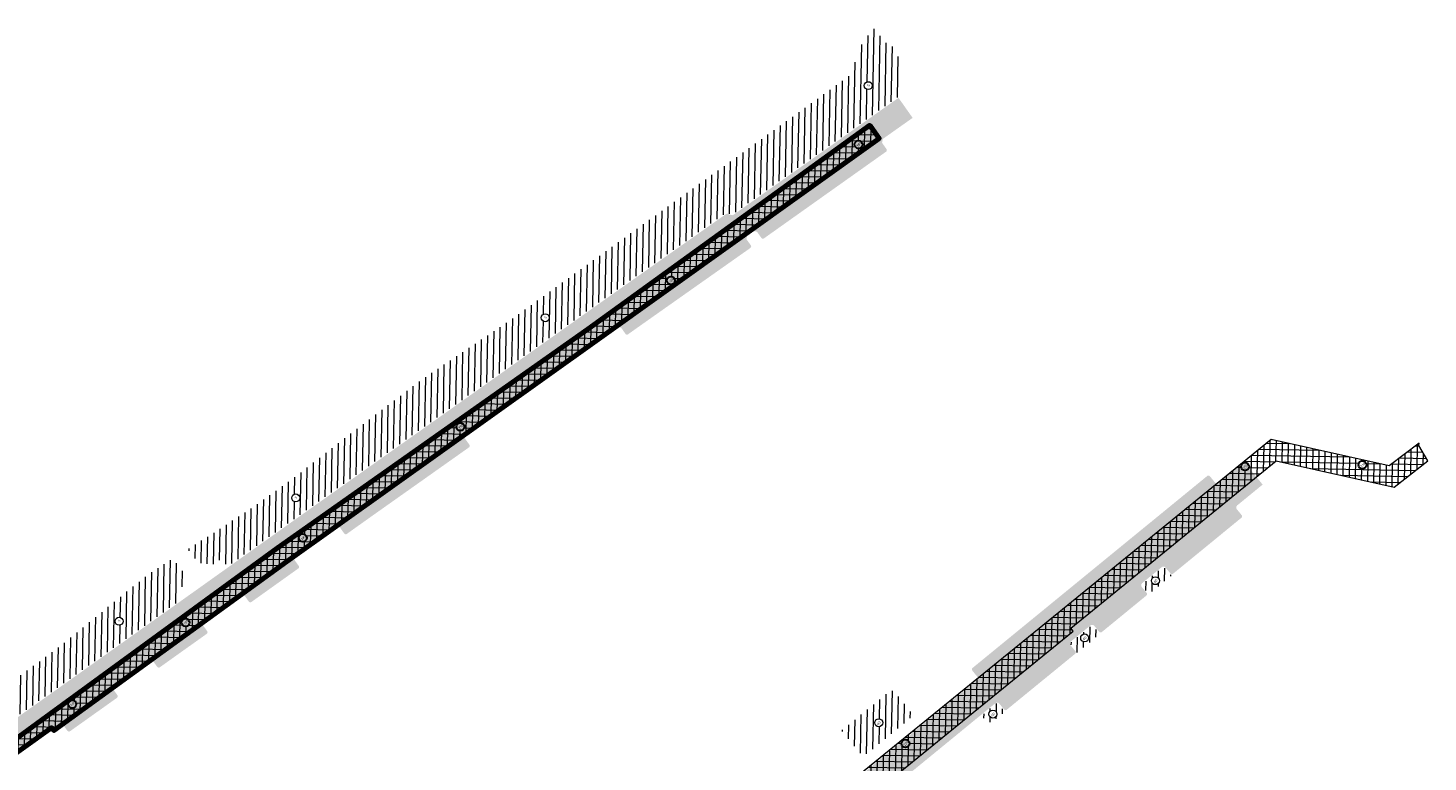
# Model space of a CAD drawing. Header units: metres. Extents: x 93002 to 101266, y 464849 to 465338.
# Tile 14 of 14: x 93255 to 93483, y 465219 to 465338. Entities that reach past the tile are written whole.
import ezdxf

# ---------------------------------------------------------------- set-up
doc = ezdxf.new("R2010")
doc.units = ezdxf.units.M
for name, color, linetype, lineweight in [('N-WE-GK-KISTDAM-G', 40, 'CONTINUOUS', 70), ('N-WE-GW-GROND_TEELAARDE-A', 94, 'CONTINUOUS', 18), ('N-WE-GW-ONTGRAVING-V', 7, 'CONTINUOUS', 30), ('N-WE-GW-ONTGRAVINGSVAK-T25', 7, 'CONTINUOUS', 25), ('N-WE-VH-VERHARDING_FUNDERING-A-200', 252, 'CONTINUOUS', 18), ('V-WE-VH-VERHARDING_FUNDERING-A-200', 252, 'CONTINUOUS', 18)]:
    doc.layers.add(name, color=color, linetype=linetype, lineweight=lineweight)
doc.styles.add('NLCS_200_25', font='NLCS-ISO.ttf', dxfattribs={"height": 0.5})
pattern_1 = [(88.91073676, (-156813.3608, 869735.9383), (-0.999819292, 0.0190100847), [])]
pattern_2 = [(178.91073676, (0, 0), (-0.0190100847, -0.999819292), []), (88.91073676, (0, 0), (-0.999819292, 0.0190100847), [])]

msp = doc.modelspace()

# ---------------------------------------------------------------- hatches: boundary and pattern name
at = {"layer": 'N-WE-GW-GROND_TEELAARDE-A'}
h = msp.add_hatch(dxfattribs=at)
h.set_pattern_fill('AGW-GROND_TEELAARDE', color=256, angle=315, style=0, pattern_type=2)
h.set_pattern_definition(pattern_1)
edge = h.paths.add_edge_path()
edge.add_line((93371.59, 465308.76), (93385.99, 465318.97))
edge.add_line((93385.99, 465318.97), (93397.68, 465327.26))
edge.add_line((93397.68, 465327.26), (93397.44, 465329.41))
edge.add_line((93397.44, 465329.41), (93397.93, 465331.37))
edge.add_line((93397.93, 465331.37), (93397.41, 465332.9))
edge.add_line((93397.41, 465332.9), (93396.25, 465335.13))
edge.add_line((93396.25, 465335.13), (93395.88, 465334.84))
edge.add_line((93395.88, 465334.84), (93393.1, 465338.08))
edge.add_line((93393.1, 465338.08), (93391.47, 465335.93))
edge.add_line((93391.47, 465335.93), (93390.84, 465334.79))
edge.add_line((93390.84, 465334.79), (93390.4, 465333.55))
edge.add_line((93390.4, 465333.55), (93390.06, 465332.34))
edge.add_line((93390.06, 465332.34), (93389.69, 465330.66))
edge.add_line((93389.69, 465330.66), (93333.37, 465290.08))
edge.add_line((93333.37, 465290.08), (93319.4, 465280.72))
edge.add_line((93319.4, 465280.72), (93306.99, 465271.28))
edge.add_line((93306.99, 465271.28), (93298.73, 465264.83))
edge.add_line((93298.73, 465264.83), (93291.81, 465259.86))
edge.add_line((93291.81, 465259.86), (93285.42, 465255.71))
edge.add_line((93285.42, 465255.71), (93281.37, 465253.15))
edge.add_line((93281.37, 465253.15), (93282.37, 465251.91))
edge.add_line((93282.37, 465251.91), (93283.16, 465250.91))
edge.add_line((93283.16, 465250.91), (93284.24, 465250.82))
edge.add_line((93284.24, 465250.82), (93285.66, 465250.72))
edge.add_line((93285.66, 465250.72), (93286.91, 465251.62))
edge.add_line((93286.91, 465251.62), (93287.83, 465250.33))
edge.add_line((93287.83, 465250.33), (93295.94, 465256.12))
edge.add_line((93295.94, 465256.12), (93307.09, 465264.06))
edge.add_line((93307.09, 465264.06), (93326.5, 465277.79))
edge.add_line((93326.5, 465277.79), (93351.36, 465295.47))
edge.add_line((93351.36, 465295.47), (93368.98, 465307.9))
edge.add_arc((93369.27, 465307.49), 0.5, 35.2047, 125.2047, ccw=False)
edge.add_arc((93369.92, 465307.95), 0.3, 215.2047, 305.2047)
edge.add_line((93370.1, 465307.71), (93371.59, 465308.76))
edge = h.paths.add_edge_path(flags=16)
edge.add_arc((93298.95, 465261.52), 0.647, 0, 360)
edge = h.paths.add_edge_path(flags=16)
edge.add_arc((93339.6, 465290.88), 0.647, 0, 360)
edge = h.paths.add_edge_path(flags=16)
edge.add_arc((93392.23, 465328.69), 0.647, 0, 360)
h = msp.add_hatch(dxfattribs=at)
h.set_pattern_fill('AGW-GROND_TEELAARDE', color=256, angle=315, style=0, pattern_type=2)
h.set_pattern_definition(pattern_1)
h.paths.add_polyline_path([(93227.36, 465207.29), (93246.65, 465221), (93266.93, 465235.43), (93280.39, 465245.02), (93279.47, 465246.31), (93280.72, 465247.21), (93280.87, 465248.4), (93280.95, 465249.1), (93280.03, 465250.26), (93278.94, 465251.62), (93278.92, 465251.6), (93275.44, 465249.4), (93271.96, 465246.68), (93261.23, 465237.88), (93250.88, 465230.17), (93237.67, 465220.99), (93231.5, 465216.86), (93226.4, 465213.66), (93223.97, 465212.22), (93218.41, 465208.33), (93215.66, 465206.11), (93209.77, 465201.19), (93206.77, 465198.57), (93207.08, 465198.21), (93206.93, 465197.75), (93205.29, 465197.4), (93203.36, 465195.99), (93199.49, 465193.28), (93188.17, 465184.38), (93187.5, 465184.2), (93185.46, 465184.44), (93184.14, 465184.42), (93181.82, 465184.17), (93184.68, 465180.34), (93183.71, 465179.67), (93185.05, 465177.85), (93189.17, 465177.33), (93190.43, 465175.94), (93198.86, 465183.57), (93215, 465198.19), (93220.95, 465202.76), (93222.07, 465203.58), (93224.87, 465205.53)])
edge = h.paths.add_edge_path(flags=16)
edge.add_arc((93270.16, 465241.43), 0.647, 0, 360)
edge = h.paths.add_edge_path(flags=16)
edge.add_arc((93234.75, 465216.1), 0.647, 0, 360)
edge = h.paths.add_edge_path(flags=16)
edge.add_arc((93198.07, 465187.42), 0.647, 0, 360)
h = msp.add_hatch(dxfattribs=at)
h.set_pattern_fill('AGW-GROND_TEELAARDE', color=256, angle=315, style=0, pattern_type=2)
h.set_pattern_definition(pattern_1)
edge = h.paths.add_edge_path()
edge.add_arc((93441.7, 465249.4), 0.45, 219.278, 274.5859, ccw=False)
edge.add_line((93441.35, 465249.12), (93440.56, 465250.08))
edge.add_arc((93440.33, 465249.89), 0.3, 39.278, 129.278)
edge.add_line((93440.14, 465250.13), (93436.96, 465247.53))
edge.add_arc((93437.15, 465247.3), 0.3, 129.278, 219.278)
edge.add_line((93436.92, 465247.11), (93437.71, 465246.14))
edge.add_arc((93437.36, 465245.86), 0.45, -16.0299, 39.278, ccw=False)
edge.add_line((93437.8, 465245.73), (93441.73, 465248.95))
edge = h.paths.add_edge_path(flags=16)
edge.add_arc((93439.02, 465248.04), 0.647, 0, 360)
h = msp.add_hatch(dxfattribs=at)
h.set_pattern_fill('AGW-GROND_TEELAARDE', color=256, angle=315, style=0, pattern_type=2)
h.set_pattern_definition(pattern_1)
edge = h.paths.add_edge_path()
edge.add_arc((93430.09, 465239.91), 0.45, 219.278, 274.5859, ccw=False)
edge.add_line((93429.74, 465239.62), (93428.95, 465240.59))
edge.add_arc((93428.71, 465240.4), 0.3, 39.278, 129.278)
edge.add_line((93428.52, 465240.63), (93425.35, 465238.03))
edge.add_arc((93425.54, 465237.8), 0.3, 129.278, 219.278)
edge.add_line((93425.31, 465237.61), (93426.1, 465236.65))
edge.add_arc((93425.75, 465236.36), 0.45, -16.0299, 39.278, ccw=False)
edge.add_line((93426.18, 465236.24), (93430.12, 465239.46))
edge = h.paths.add_edge_path(flags=16)
edge.add_arc((93427.49, 465238.72), 0.647, 0, 360)
h = msp.add_hatch(dxfattribs=at)
h.set_pattern_fill('AGW-GROND_TEELAARDE', color=256, angle=315, style=0, pattern_type=2)
h.set_pattern_definition(pattern_1)
edge = h.paths.add_edge_path()
edge.add_arc((93398.36, 465226.21), 0.92, 309.3336, 399.1662)
edge.add_line((93399.07, 465226.79), (93396.3, 465230.19))
edge.add_line((93396.3, 465230.19), (93395.54, 465229.57))
edge.add_line((93395.54, 465229.57), (93395.41, 465229.74))
edge.add_line((93395.41, 465229.74), (93390.46, 465225.72))
edge.add_line((93390.46, 465225.72), (93389.96, 465225.29))
edge.add_line((93389.96, 465225.29), (93389.95, 465225.3))
edge.add_line((93389.95, 465225.3), (93387.91, 465223.64))
edge.add_line((93387.91, 465223.64), (93390.84, 465220.05))
edge.add_arc((93391.55, 465220.63), 0.92, 219.1652, 309.3336)
edge.add_line((93392.13, 465219.92), (93398.94, 465225.5))
edge = h.paths.add_edge_path(flags=16)
edge.add_arc((93393.94, 465224.9), 0.647, 0, 360)
h = msp.add_hatch(dxfattribs=at)
h.set_pattern_fill('AGW-GROND_TEELAARDE', color=256, angle=315, style=0, pattern_type=2)
h.set_pattern_definition(pattern_1)
edge = h.paths.add_edge_path()
edge.add_arc((93414.6, 465227.24), 0.45, 219.278, 274.5859, ccw=False)
edge.add_line((93414.26, 465226.96), (93413.47, 465227.93))
edge.add_arc((93413.23, 465227.74), 0.3, 39.278, 129.278)
edge.add_line((93413.04, 465227.97), (93410.74, 465226.08))
edge.add_line((93410.74, 465226.08), (93411.37, 465225.31))
edge.add_arc((93412.08, 465225.89), 0.92, 219.278, 309.278)
edge.add_line((93412.66, 465225.18), (93414.64, 465226.8))
edge = h.paths.add_edge_path(flags=16)
edge.add_arc((93412.54, 465226.3), 0.647, 0, 360)
at = {"layer": 'N-WE-VH-VERHARDING_FUNDERING-A-200', "transparency": 33554559}
h = msp.add_hatch(color=256, dxfattribs=at)
h.dxf.hatch_style = 1
edge = h.paths.add_edge_path()
edge.add_line((93373.47, 465305.01), (93394.59, 465320))
edge.add_line((93394.59, 465320), (93399.46, 465323.44))
edge.add_line((93399.46, 465323.44), (93397.16, 465326.71))
edge.add_line((93397.16, 465326.71), (93370.18, 465307.58))
edge.add_arc((93369.92, 465307.95), 0.45, 215.2115, 304.2687, ccw=False)
edge.add_arc((93369.27, 465307.49), 0.35, 35.2047, 125.2047)
edge.add_line((93369.07, 465307.78), (93351.32, 465295.25))
edge.add_line((93351.32, 465295.25), (93347.28, 465292.39))
edge.add_line((93347.28, 465292.39), (93350.06, 465288.47))
edge.add_line((93350.06, 465288.47), (93351.33, 465289.38))
edge.add_line((93351.33, 465289.38), (93354.1, 465291.34))
edge.add_line((93354.1, 465291.34), (93372.49, 465304.32))
edge.add_line((93372.49, 465304.32), (93373.47, 465305.01))
h = msp.add_hatch(color=256, dxfattribs=at)
h.dxf.hatch_style = 1
edge = h.paths.add_edge_path()
edge.add_arc((93394.96, 465318.18), 0.3, 305.3655, 395.2047)
edge.add_line((93395.21, 465318.35), (93394.48, 465319.37))
edge.add_arc((93394.85, 465319.63), 0.45, 125.5264, 215.2047, ccw=False)
edge.add_line((93394.59, 465320), (93373.47, 465305.01))
edge.add_arc((93373.73, 465304.64), 0.45, 35.2047, 125.2047, ccw=False)
edge.add_line((93374.1, 465304.9), (93374.82, 465303.88))
edge.add_arc((93375.06, 465304.05), 0.3, 215.2047, 305.2047)
edge.add_line((93375.24, 465303.81), (93395.13, 465317.93))
h = msp.add_hatch(color=256, dxfattribs=at)
h.dxf.hatch_style = 1
edge = h.paths.add_edge_path()
edge.add_arc((93372.86, 465302.5), 0.3, 305.2047, 395.2047)
edge.add_line((93373.1, 465302.67), (93372.38, 465303.69))
edge.add_arc((93372.75, 465303.95), 0.45, 125.206, 215.2047, ccw=False)
edge.add_line((93372.49, 465304.32), (93354.1, 465291.34))
edge.add_line((93354.1, 465291.34), (93351.33, 465289.38))
edge.add_arc((93351.59, 465289.01), 0.45, 35.2047, 125.4073, ccw=False)
edge.add_line((93351.96, 465289.27), (93352.68, 465288.25))
edge.add_arc((93352.92, 465288.41), 0.285, 213.9193, 308.3014)
edge.add_line((93353.09, 465288.18), (93355.25, 465289.71))
edge.add_line((93355.25, 465289.71), (93373.03, 465302.25))
h = msp.add_hatch(color=256, dxfattribs=at)
h.dxf.hatch_style = 1
h.paths.add_polyline_path([(93275.03, 465235.13), (93283.93, 465241.47), (93289.05, 465245.12), (93289.95, 465245.76), (93298.82, 465252.09), (93305.5, 465256.85), (93326.64, 465271.83), (93329.37, 465273.76), (93347.17, 465286.42), (93344.39, 465290.33), (93326.58, 465277.67), (93300.34, 465259.06), (93286.26, 465249.02), (93267.02, 465235.31), (93263.47, 465232.78), (93266.25, 465228.87), (93269.28, 465231.03), (93269.81, 465231.4)])
h = msp.add_hatch(color=256, dxfattribs=at)
h.dxf.hatch_style = 1
h.paths.add_polyline_path([(93350.06, 465288.47), (93347.28, 465292.39), (93344.39, 465290.33), (93347.17, 465286.42)])
h = msp.add_hatch(color=256, dxfattribs=at)
h.dxf.hatch_style = 1
edge = h.paths.add_edge_path()
edge.add_arc((93327.01, 465270.01), 0.3, 305.2845, 395.2845)
edge.add_line((93327.25, 465270.18), (93326.53, 465271.2))
edge.add_arc((93326.9, 465271.46), 0.45, 125.2845, 215.2845, ccw=False)
edge.add_line((93326.64, 465271.83), (93305.5, 465256.85))
edge.add_arc((93305.76, 465256.48), 0.45, 35.4851, 125.4851, ccw=False)
edge.add_line((93306.13, 465256.74), (93306.85, 465255.73))
edge.add_arc((93307.1, 465255.9), 0.3, 215.4851, 305.4851)
edge.add_line((93307.27, 465255.66), (93311.12, 465258.4))
edge.add_line((93311.12, 465258.4), (93327.18, 465269.76))
h = msp.add_hatch(color=256, dxfattribs=at)
h.dxf.hatch_style = 1
h.paths.add_polyline_path([(93453.45, 465267.41), (93450.36, 465264.88), (93453.39, 465261.16), (93456.49, 465263.7)])
h = msp.add_hatch(color=256, dxfattribs=at)
h.dxf.hatch_style = 1
edge = h.paths.add_edge_path()
edge.add_line((93436.87, 465247.65), (93440.04, 465250.24))
edge.add_line((93440.04, 465250.24), (93452.3, 465260.26))
edge.add_arc((93452.63, 465259.96), 0.45, 129.278, 137.8651, ccw=False)
edge.add_line((93452.35, 465260.31), (93453.39, 465261.16))
edge.add_line((93453.39, 465261.16), (93450.36, 465264.88))
edge.add_line((93450.36, 465264.88), (93449.31, 465264.02))
edge.add_line((93449.31, 465264.02), (93430.13, 465248.3))
edge.add_line((93430.13, 465248.3), (93409.91, 465231.8))
edge.add_line((93409.91, 465231.8), (93406.53, 465229.03))
edge.add_line((93406.53, 465229.03), (93409.56, 465225.32))
edge.add_line((93409.56, 465225.32), (93412.95, 465228.08))
edge.add_line((93412.95, 465228.08), (93425.26, 465238.15))
edge.add_line((93425.26, 465238.15), (93428.43, 465240.75))
edge.add_line((93428.43, 465240.75), (93436.87, 465247.65))
h = msp.add_hatch(color=256, dxfattribs=at)
h.dxf.hatch_style = 1
h.paths.add_polyline_path([(93449.31, 465264.02, -0.414498), (93448.68, 465264.09), (93447.89, 465265.06, 0.414214), (93447.46, 465265.1), (93409.22, 465233.82, 0.414214), (93409.18, 465233.4), (93409.97, 465232.43, -0.414214), (93409.91, 465231.8), (93430.13, 465248.3)])
h = msp.add_hatch(color=256, dxfattribs=at)
h.dxf.hatch_style = 1
h.paths.add_polyline_path([(93453.03, 465258.29, 0.414214), (93453.08, 465258.71), (93452.29, 465259.68, -0.370968), (93452.3, 465260.26), (93440.04, 465250.24, -0.41412), (93440.67, 465250.18), (93441.47, 465249.21, 0.414214), (93441.89, 465249.17)])
h = msp.add_hatch(color=256, dxfattribs=at)
h.dxf.hatch_style = 1
edge = h.paths.add_edge_path()
edge.add_arc((93299.2, 465250.27), 0.3, 305.4851, 395.4851)
edge.add_line((93299.44, 465250.44), (93298.72, 465251.46))
edge.add_arc((93299.09, 465251.72), 0.45, 125.4851, 215.4851, ccw=False)
edge.add_line((93298.82, 465252.09), (93289.95, 465245.76))
edge.add_arc((93290.21, 465245.4), 0.45, 35.4851, 125.4851, ccw=False)
edge.add_line((93290.58, 465245.66), (93291.3, 465244.64))
edge.add_arc((93291.55, 465244.81), 0.3, 215.4851, 305.4851)
edge.add_line((93291.72, 465244.57), (93299.37, 465250.03))
h = msp.add_hatch(color=256, dxfattribs=at)
h.dxf.hatch_style = 1
h.paths.add_polyline_path([(93437.55, 465245.62, 0.414214), (93437.6, 465246.05), (93436.8, 465247.01, -0.414214), (93436.87, 465247.65), (93428.43, 465240.75, -0.414214), (93429.06, 465240.68), (93429.85, 465239.72, 0.414214), (93430.28, 465239.67)])
h = msp.add_hatch(color=256, dxfattribs=at)
h.dxf.hatch_style = 1
edge = h.paths.add_edge_path()
edge.add_arc((93284.28, 465239.63), 0.3, 305.4851, 395.5447)
edge.add_line((93284.53, 465239.81), (93283.8, 465240.82))
edge.add_arc((93284.16, 465241.09), 0.45, 125.4851, 215.5447, ccw=False)
edge.add_line((93283.9, 465241.45), (93275.03, 465235.13))
edge.add_arc((93275.29, 465234.76), 0.45, 35.5547, 125.4526, ccw=False)
edge.add_line((93275.66, 465235.02), (93276.38, 465234))
edge.add_arc((93276.63, 465234.18), 0.3, 215.5447, 305.4851)
edge.add_line((93276.8, 465233.93), (93284.46, 465239.39))
h = msp.add_hatch(color=256, dxfattribs=at)
h.dxf.hatch_style = 1
h.paths.add_polyline_path([(93425.94, 465236.13, 0.414214), (93425.98, 465236.55), (93425.19, 465237.52, -0.414214), (93425.26, 465238.15), (93412.95, 465228.08, -0.414214), (93413.58, 465228.02), (93414.37, 465227.05, 0.414214), (93414.79, 465227.01)])
h = msp.add_hatch(color=256, dxfattribs=at)
h.dxf.hatch_style = 1
edge = h.paths.add_edge_path()
edge.add_arc((93269.65, 465229.21), 0.3, 305.4326, 395.4326)
edge.add_line((93269.9, 465229.38), (93269.17, 465230.4))
edge.add_arc((93269.54, 465230.66), 0.45, 125.4326, 215.4326, ccw=False)
edge.add_line((93269.28, 465231.03), (93263.36, 465226.81))
edge.add_line((93263.36, 465226.81), (93260.4, 465224.71))
edge.add_arc((93260.66, 465224.34), 0.45, 35.4326, 125.4326, ccw=False)
edge.add_line((93261.03, 465224.6), (93261.75, 465223.58))
edge.add_arc((93262, 465223.76), 0.3, 215.4326, 305.4326)
edge.add_line((93262.17, 465223.51), (93269.83, 465228.96))
h = msp.add_hatch(color=256, dxfattribs=at)
h.dxf.hatch_style = 1
h.paths.add_polyline_path([(93266.25, 465228.87), (93263.47, 465232.78), (93260.57, 465230.72), (93263.36, 465226.81)])
h = msp.add_hatch(color=256, dxfattribs=at)
h.dxf.hatch_style = 1
h.paths.add_polyline_path([(93245.43, 465214.06), (93249.53, 465216.97), (93254.32, 465220.38), (93260.4, 465224.71), (93263.36, 465226.81), (93260.57, 465230.72), (93246.74, 465220.88), (93236.46, 465213.57), (93227.58, 465207.26), (93224.96, 465205.41), (93222.16, 465203.45), (93221.04, 465202.64), (93217.63, 465200.04), (93220.57, 465196.24), (93222.76, 465197.93), (93223.92, 465198.8), (93224.94, 465199.54), (93227.73, 465201.48), (93230.23, 465203.26), (93230.36, 465203.35), (93239.38, 465209.76)])
h = msp.add_hatch(color=256, dxfattribs=at)
h.dxf.hatch_style = 1
h.paths.add_polyline_path([(93406.53, 465229.03), (93403.43, 465226.5), (93406.47, 465222.78), (93409.56, 465225.32)])
h = msp.add_hatch(color=256, dxfattribs=at)
h.dxf.hatch_style = 1
h.paths.add_polyline_path([(93365.15, 465188.68), (93377.02, 465198.63), (93380.48, 465201.53), (93406.47, 465222.78), (93403.43, 465226.5), (93381.62, 465208.66), (93377.42, 465205.23), (93365.58, 465195.3), (93362.44, 465192.67), (93362.08, 465192.36, -0.006452), (93350.18, 465182.49, -0.006294), (93338.33, 465173.15), (93342.17, 465168.69), (93344.32, 465170.66), (93350.95, 465176.75), (93352.92, 465178.52), (93357.14, 465182.02)])
at = {"layer": 'V-WE-VH-VERHARDING_FUNDERING-A-200'}
h = msp.add_hatch(dxfattribs=at)
h.set_pattern_fill('AGW-WERK_ONTGRAVEN_AANVULLEN-SO', color=0, scale=0.2, pattern_type=2)
h.set_pattern_definition(pattern_2)
h.paths.add_polyline_path([(93297.51, 465251.17), (93347.89, 465287.14), (93394.01, 465320.09), (93392.47, 465322.24), (93346.53, 465289.03), (93295.95, 465253.33), (93258.94, 465226.34), (93221.91, 465199.33), (93212.55, 465191.92), (93206.82, 465198.62), (93205.17, 465197.32), (93210.74, 465190.81), (93201.89, 465183.3), (93210.76, 465172.87), (93212.36, 465174.23), (93204.85, 465183.06), (93213.65, 465190.53), (93213.48, 465190.73), (93222.82, 465198.13), (93259.19, 465224.12), (93259.54, 465223.63)])
edge = h.paths.add_edge_path(flags=16)
edge.add_arc((93360.08, 465296.94), 0.647, 0, 360)
edge = h.paths.add_edge_path(flags=16)
edge.add_arc((93390.64, 465319.1), 0.647, 0, 360)
edge = h.paths.add_edge_path(flags=16)
edge.add_arc((93325.77, 465273.13), 0.647, 0, 360)
edge = h.paths.add_edge_path(flags=16)
edge.add_arc((93300.11, 465255.02), 0.647, 0, 360)
edge = h.paths.add_edge_path(flags=16)
edge.add_arc((93281, 465241.24), 0.647, 0, 360)
edge = h.paths.add_edge_path(flags=16)
edge.add_arc((93262.53, 465227.94), 0.647, 0, 360)
edge = h.paths.add_edge_path(flags=16)
edge.add_arc((93250.12, 465218.75), 0.647, 0, 360)
edge = h.paths.add_edge_path(flags=16)
edge.add_arc((93225.6, 465200.96), 0.647, 0, 360)
edge = h.paths.add_edge_path(flags=16)
edge.add_arc((93219.84, 465196.77), 0.647, 0, 360)
edge = h.paths.add_edge_path(flags=16)
edge.add_arc((93206.97, 465196.65), 0.647, 0, 360)
edge = h.paths.add_edge_path(flags=16)
edge.add_arc((93205.63, 465185.09), 0.647, 0, 360)
edge = h.paths.add_edge_path(flags=16)
edge.add_arc((93210.31, 465174.92), 0.647, 0, 360)
h = msp.add_hatch(dxfattribs=at)
h.set_pattern_fill('AGW-WERK_ONTGRAVEN_AANVULLEN-SO', color=0, scale=0.2, pattern_type=2)
h.set_pattern_definition(pattern_2)
h.paths.add_polyline_path([(93228.31, 465135.46), (93237.71, 465145.91), (93213.09, 465174.85), (93210.04, 465172.26), (93232.26, 465146.14), (93224.97, 465138.03), (93186.3, 465166.9), (93179.38, 465159.59), (93177.76, 465158.42), (93177.19, 465157.49), (93155.62, 465122.48), (93137.44, 465091.35), (93135.97, 465092.88), (93135.51, 465092.42), (93133.57, 465090.47), (93137.93, 465085.92), (93139.49, 465087.42), (93160.06, 465122.06), (93182.15, 465157.4), (93181.38, 465158.5), (93186.55, 465163.96), (93223.49, 465136.39), (93222.36, 465135.13), (93260.64, 465103.1), (93235.83, 465065.05), (93210.11, 465025.91), (93178.53, 464981.65), (93144.13, 464938.44), (93111.7, 464904.81), (93076.03, 464875.36), (93083.82, 464865.79), (93086.48, 464867.84), (93092.53, 464872.5), (93111.21, 464886.87), (93109.87, 464888.62), (93091.19, 464874.24), (93085.14, 464869.58), (93084.18, 464868.84), (93080.38, 464873.49), (93115.49, 464902.9), (93150.95, 464940.41), (93180.2, 464977.49), (93180.65, 464977.26), (93185.49, 464984.07), (93185.25, 464984.24), (93212.27, 465022.28), (93238.01, 465061.46), (93238.09, 465061.4), (93252.87, 465083.91), (93260.89, 465078.64), (93262.38, 465080.78), (93254.29, 465086.09), (93264.96, 465102.34), (93273.46, 465098.32), (93274.08, 465097.71), (93232.03, 465036.86), (93221.03, 465020.83), (93187.78, 464972.86), (93189.59, 464971.61), (93222.84, 465019.58), (93233.84, 465035.61), (93276.72, 465097.65), (93275.36, 465098.98), (93307.83, 465135.63), (93316.38, 465126.63), (93357.19, 465075.73), (93358.9, 465077.11), (93343.29, 465096.58), (93318.09, 465128.01), (93309.3, 465137.18), (93310.32, 465138.19), (93312.01, 465136.09), (93312.4, 465136.41), (93344.06, 465097.19), (93346.08, 465098.82), (93314.34, 465138.14), (93314.71, 465138.47), (93312.87, 465140.71), (93327.62, 465155.3), (93345.85, 465173.28), (93350.51, 465167.22), (93350.36, 465167.08), (93367.91, 465145.19), (93386.19, 465123.95), (93387.86, 465125.38), (93372.91, 465142.76), (93373.79, 465143.45), (93349.99, 465173.64), (93350.37, 465173.97), (93348.15, 465176.72), (93383.63, 465205.69), (93388.94, 465199.44), (93403.43, 465181.73), (93405.14, 465183.08), (93390.62, 465200.86), (93385.21, 465207.04), (93386.11, 465207.79), (93392.08, 465200.26), (93392.47, 465200.57), (93405.83, 465183.63), (93418.59, 465167.47), (93420.63, 465169.08), (93394.5, 465202.17), (93394.9, 465202.48), (93388.94, 465210.01), (93425.63, 465239.83), (93425.22, 465240.33), (93458.69, 465267.57), (93477.9, 465263.29), (93483.43, 465267.54), (93481.93, 465270.04), (93481.97, 465270.46), (93477.13, 465266.74), (93457.88, 465271.03), (93422.41, 465242.16), (93385.16, 465211.84), (93344.45, 465178.42), (93305.76, 465146.43), (93297.16, 465139.14), (93299.23, 465136.7), (93306.44, 465142.82), (93308.89, 465139.87), (93306.96, 465137.96), (93273.57, 465100.26), (93263.95, 465104.8)])
h.paths.add_polyline_path([(93309.21, 465145.13), (93339.92, 465170.52), (93326.08, 465156.86), (93311.46, 465142.41)], flags=16)
edge = h.paths.add_edge_path(flags=16)
edge.add_arc((93213.46, 465172.6), 0.647, 0, 360)
edge = h.paths.add_edge_path(flags=16)
edge.add_arc((93225.62, 465158.51), 0.647, 0, 360)
edge = h.paths.add_edge_path(flags=16)
edge.add_arc((93227.57, 465139.19), 0.647, 0, 360)
edge = h.paths.add_edge_path(flags=16)
edge.add_arc((93221.8, 465139.06), 0.647, 0, 360)
edge = h.paths.add_edge_path(flags=16)
edge.add_arc((93202.28, 465153.38), 0.647, 0, 360)
edge = h.paths.add_edge_path(flags=16)
edge.add_arc((93182.43, 465161.23), 0.647, 0, 360)
edge = h.paths.add_edge_path(flags=16)
edge.add_arc((93176.04, 465149.21), 0.647, 0, 360)
edge = h.paths.add_edge_path(flags=16)
edge.add_arc((93160.76, 465124.63), 0.647, 0, 360)
edge = h.paths.add_edge_path(flags=16)
edge.add_arc((93149.84, 465106.64), 0.647, 0, 360)
edge = h.paths.add_edge_path(flags=16)
edge.add_arc((93139.96, 465089.71), 0.647, 0, 360)
edge = h.paths.add_edge_path(flags=16)
edge.add_arc((93135.93, 465091.64), 0.647, 0, 360)
edge = h.paths.add_edge_path(flags=16)
edge.add_arc((93228.67, 465131.06), 0.647, 0, 360)
edge = h.paths.add_edge_path(flags=16)
edge.add_arc((93245.31, 465117.09), 0.647, 0, 360)
edge = h.paths.add_edge_path(flags=16)
edge.add_arc((93259.52, 465105.12), 0.647, 0, 360)
edge = h.paths.add_edge_path(flags=16)
edge.add_arc((93268.45, 465101.68), 0.647, 0, 360)
edge = h.paths.add_edge_path(flags=16)
edge.add_arc((93262.35, 465099.97), 0.647, 0, 360)
edge = h.paths.add_edge_path(flags=16)
edge.add_arc((93271.73, 465092.23), 0.647, 0, 360)
edge = h.paths.add_edge_path(flags=16)
edge.add_arc((93277.5, 465103.02), 0.647, 0, 360)
edge = h.paths.add_edge_path(flags=16)
edge.add_arc((93304.06, 465133.06), 0.647, 0, 360)
edge = h.paths.add_edge_path(flags=16)
edge.add_arc((93312.05, 465132.65), 0.647, 0, 360)
edge = h.paths.add_edge_path(flags=16)
edge.add_arc((93316.2, 465133.94), 0.647, 0, 360)
edge = h.paths.add_edge_path(flags=16)
edge.add_arc((93309.27, 465148.3), 0.647, 0, 360)
edge = h.paths.add_edge_path(flags=16)
edge.add_arc((93320.16, 465123.72), 0.647, 0, 360)
edge = h.paths.add_edge_path(flags=16)
edge.add_arc((93331.48, 465109.28), 0.647, 0, 360)
edge = h.paths.add_edge_path(flags=16)
edge.add_arc((93352.5, 465083.19), 0.647, 0, 360)
edge = h.paths.add_edge_path(flags=16)
edge.add_arc((93341.04, 465102.92), 0.647, 0, 360)
edge = h.paths.add_edge_path(flags=16)
edge.add_arc((93329.48, 465158.49), 0.647, 0, 360)
edge = h.paths.add_edge_path(flags=16)
edge.add_arc((93338.3, 465170.27), 0.647, 0, 360)
edge = h.paths.add_edge_path(flags=16)
edge.add_arc((93355.74, 465164.31), 0.647, 0, 360)
edge = h.paths.add_edge_path(flags=16)
edge.add_arc((93366.62, 465150.35), 0.647, 0, 360)
edge = h.paths.add_edge_path(flags=16)
edge.add_arc((93384.55, 465127.6), 0.647, 0, 360)
edge = h.paths.add_edge_path(flags=16)
edge.add_arc((93415.68, 465173.24), 0.647, 0, 360)
edge = h.paths.add_edge_path(flags=16)
edge.add_arc((93401.51, 465185.77), 0.647, 0, 360)
edge = h.paths.add_edge_path(flags=16)
edge.add_arc((93394.75, 465199.82), 0.647, 0, 360)
edge = h.paths.add_edge_path(flags=16)
edge.add_arc((93389.03, 465208.36), 0.647, 0, 360)
edge = h.paths.add_edge_path(flags=16)
edge.add_arc((93386.05, 465204.41), 0.647, 0, 360)
edge = h.paths.add_edge_path(flags=16)
edge.add_arc((93398.29, 465221.51), 0.647, 0, 360)
edge = h.paths.add_edge_path(flags=16)
edge.add_arc((93453.63, 465266.63), 0.647, 0, 360)
edge = h.paths.add_edge_path(flags=16)
edge.add_arc((93472.74, 465266.9), 0.647, 0, 360)
edge = h.paths.add_edge_path(flags=16)
edge.add_arc((93241.34, 465067.59), 0.647, 0, 360)
edge = h.paths.add_edge_path(flags=16)
edge.add_arc((93248.59, 465058.67), 0.647, 0, 360)
edge = h.paths.add_edge_path(flags=16)
edge.add_arc((93228.99, 465030.43), 0.647, 0, 360)
edge = h.paths.add_edge_path(flags=16)
edge.add_arc((93217.02, 465030.89), 0.647, 0, 360)
edge = h.paths.add_edge_path(flags=16)
edge.add_arc((93192.39, 464995.54), 0.647, 0, 360)
edge = h.paths.add_edge_path(flags=16)
edge.add_arc((93208.37, 465000.51), 0.647, 0, 360)
edge = h.paths.add_edge_path(flags=16)
edge.add_arc((93191.9, 464976.62), 0.647, 0, 360)
edge = h.paths.add_edge_path(flags=16)
edge.add_arc((93182.42, 464981.58), 0.647, 0, 360)
edge = h.paths.add_edge_path(flags=16)
edge.add_arc((93175.54, 464972.81), 0.647, 0, 360)
edge = h.paths.add_edge_path(flags=16)
edge.add_arc((93154.29, 464945.8), 0.647, 0, 360)
edge = h.paths.add_edge_path(flags=16)
edge.add_arc((93139.81, 464929.7), 0.647, 0, 360)
edge = h.paths.add_edge_path(flags=16)
edge.add_arc((93118.98, 464907.56), 0.647, 0, 360)
edge = h.paths.add_edge_path(flags=16)
edge.add_arc((93111.73, 464900.66), 0.647, 0, 360)
edge = h.paths.add_edge_path(flags=16)
edge.add_arc((93102.88, 464881.77), 0.647, 0, 360)
edge = h.paths.add_edge_path(flags=16)
edge.add_arc((93082, 464875.8), 0.647, 0, 360)
edge = h.paths.add_edge_path(flags=16)
edge.add_arc((93081.24, 464870.76), 0.647, 0, 360)

# ---------------------------------------------------------------- linework, layer by layer
at = {"layer": 'N-WE-GK-KISTDAM-G', "flags": 128}
msp.add_lwpolyline([(93210.76, 465172.87), (93201.89, 465183.3), (93210.74, 465190.81), (93205.17, 465197.32), (93206.82, 465198.62), (93212.55, 465191.92), (93221.91, 465199.33), (93258.94, 465226.34), (93295.95, 465253.33), (93346.53, 465289.03), (93392.47, 465322.24), (93394.01, 465320.09), (93347.89, 465287.14), (93297.51, 465251.17), (93259.54, 465223.63), (93259.19, 465224.12), (93222.82, 465198.13), (93213.48, 465190.73), (93213.65, 465190.53), (93204.85, 465183.06), (93212.36, 465174.23)], dxfattribs=at)
at = {"layer": 'N-WE-GW-GROND_TEELAARDE-A'}
for centre in [(93392.23, 465328.69), (93339.6, 465290.88), (93298.95, 465261.52), (93439.02, 465248.04), (93270.16, 465241.43), (93427.49, 465238.72), (93412.54, 465226.3), (93393.94, 465224.9)]:
    msp.add_circle(centre, 0.647, dxfattribs=at)
at = {"layer": 'N-WE-GW-ONTGRAVING-V'}
for centre in [(93390.64, 465319.1), (93360.08, 465296.94), (93325.77, 465273.13), (93472.74, 465266.9), (93453.63, 465266.63), (93300.11, 465255.02), (93281, 465241.24), (93262.53, 465227.94), (93398.29, 465221.51)]:
    msp.add_circle(centre, 0.647, dxfattribs=at)
at = {"layer": 'V-WE-VH-VERHARDING_FUNDERING-A-200', "color": 0, "flags": 128}
msp.add_lwpolyline([(93388.94, 465210.01), (93425.63, 465239.83), (93425.22, 465240.33), (93458.69, 465267.57), (93477.9, 465263.29), (93483.43, 465267.54), (93481.93, 465270.04), (93481.97, 465270.46), (93477.13, 465266.74), (93457.88, 465271.03), (93422.41, 465242.16), (93385.16, 465211.84)], dxfattribs=at)

# ---------------------------------------------------------------- texts
at = {"layer": 'N-WE-GW-ONTGRAVINGSVAK-T25', "style": 'NLCS_200_25'}
for s, p in [('5', (93392.3, 465328.51)), ('180', (93390.56, 465318.69)), ('180', (93360, 465296.53)), ('5', (93339.67, 465290.7)), ('190', (93325.69, 465272.72)), ('210', (93453.55, 465266.22)), ('210', (93472.66, 465266.48)), ('5', (93299.02, 465261.34)), ('190', (93300.03, 465254.61)), ('60', (93438.94, 465247.63)), ('5', (93270.23, 465241.25)), ('190', (93280.92, 465240.83)), ('60', (93427.4, 465238.3)), ('200', (93262.45, 465227.53)), ('60', (93412.46, 465225.89)), ('60', (93393.86, 465224.48)), ('200', (93398.21, 465221.09))]:
    msp.add_text(s, height=0.4, rotation=44.0564, dxfattribs=at).set_placement(p)

doc.saveas('drawing.dxf')
